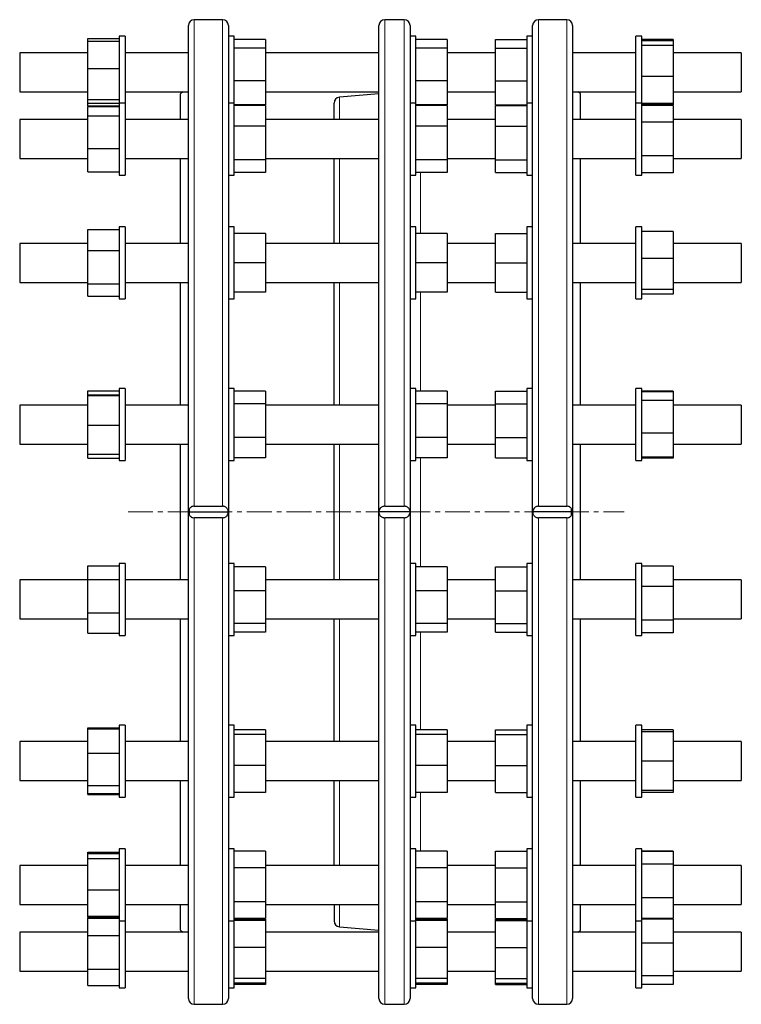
# Model space of a CAD drawing. Header units: millimetres. Extents: x 80 to 1109, y 34 to 964.
# Tile 2 of 2: x 739 to 1109, y 446 to 951. Entities that reach past the tile are written whole.
import ezdxf

# ---------------------------------------------------------------- set-up
doc = ezdxf.new("R2010")
doc.units = ezdxf.units.MM
doc.linetypes.add('CENTERX2', pattern=[20.32, 12.7, -2.54, 2.54, -2.54])
doc.layers.add('FORMAT', color=7, linetype='Continuous')

msp = doc.modelspace()

# ---------------------------------------------------------------- linework, layer by layer
at = {"color": 7, "linetype": 'Continuous', "lineweight": 25}
for p, q in [((843.39, 950.72), (828.89, 950.72)), ((936.56, 950.72), (926.56, 950.72)), ((1019.89, 950.72), (1005.39, 950.72)), ((825.89, 698.22), (825.89, 947.72)), ((846.39, 947.72), (846.39, 698.22)), ((923.56, 698.22), (923.56, 947.72)), ((939.56, 947.72), (939.56, 698.22)), ((1002.39, 698.22), (1002.39, 947.72)), ((1022.89, 947.72), (1022.89, 698.22)), ((774.39, 941.12), (790.39, 941.12)), ((774.39, 939.67), (774.39, 941.12)), ((774.39, 925.73), (774.39, 939.67)), ((774.39, 939.67), (790.39, 939.67)), ((793.39, 942.3), (790.39, 942.3)), ((790.39, 942.3), (790.39, 940.75)), ((790.39, 940.75), (790.39, 907.96)), ((793.39, 942.3), (793.39, 940.75)), ((793.39, 940.75), (793.39, 907.96)), ((849.39, 942.3), (846.39, 942.3)), ((849.39, 936.88), (849.39, 942.3)), ((865.39, 940.53), (849.39, 940.53)), ((865.39, 940.53), (865.39, 936.05)), ((942.56, 942.3), (939.56, 942.3)), ((942.56, 936.88), (942.56, 942.3)), ((958.56, 940.53), (942.56, 940.53)), ((958.56, 940.53), (958.56, 936.05)), ((983.39, 940.53), (999.39, 940.53)), ((983.39, 936.05), (983.39, 940.53)), ((1002.39, 942.3), (999.39, 942.3)), ((999.39, 942.3), (999.39, 936.88)), ((1058.39, 942.3), (1055.39, 942.3)), ((1055.39, 907.96), (1055.39, 942.3)), ((1058.39, 907.96), (1058.39, 942.3)), ((1074.39, 940.53), (1058.39, 940.53)), ((1074.39, 939.79), (1058.39, 939.79)), ((1074.39, 940.53), (1074.39, 939.79)), ((1074.39, 939.79), (1074.39, 937.55)), ((849.39, 907.96), (849.39, 936.88)), ((865.39, 936.05), (849.39, 936.05)), ((865.39, 936.05), (865.39, 919.32)), ((942.56, 907.96), (942.56, 936.88)), ((958.56, 936.05), (942.56, 936.05)), ((958.56, 936.05), (958.56, 919.32)), ((983.39, 936.05), (999.39, 936.05)), ((983.39, 919.32), (983.39, 936.05)), ((999.39, 936.88), (999.39, 907.96)), ((1074.39, 937.55), (1058.39, 937.55)), ((1074.39, 937.55), (1074.39, 921.55)), ((774.39, 933.8), (739.39, 933.8)), ((739.39, 933.8), (739.39, 920.45)), ((825.89, 933.8), (793.39, 933.8)), ((923.56, 933.8), (865.39, 933.8)), ((983.39, 933.8), (958.56, 933.8)), ((1055.39, 933.8), (1022.89, 933.8)), ((1109.39, 933.8), (1074.39, 933.8)), ((1109.39, 933.8), (1109.39, 920.45)), ((774.39, 925.73), (790.39, 925.73)), ((774.39, 909.86), (774.39, 925.73)), ((739.39, 920.45), (739.39, 913.8)), ((865.39, 919.32), (849.39, 919.32)), ((865.39, 919.32), (865.39, 907.07)), ((958.56, 919.32), (942.56, 919.32)), ((958.56, 919.32), (958.56, 907.07)), ((983.39, 919.32), (999.39, 919.32)), ((983.39, 907.07), (983.39, 919.32)), ((1074.39, 921.55), (1058.39, 921.55)), ((1074.39, 921.55), (1074.39, 907.8)), ((1109.39, 920.45), (1109.39, 913.8)), ((739.39, 913.8), (774.39, 913.8)), ((774.39, 909.86), (790.39, 909.86)), ((774.39, 907.92), (774.39, 909.86)), ((793.39, 913.8), (825.89, 913.8)), ((822.97, 913.8), (821.89, 912.72)), ((821.89, 899.46), (821.89, 912.72)), ((865.39, 913.8), (923.56, 913.8)), ((923.56, 912.74), (903.3, 910.97)), ((958.56, 913.8), (983.39, 913.8)), ((1022.89, 913.8), (1055.39, 913.8)), ((1026.89, 912.72), (1025.81, 913.8)), ((1026.89, 899.46), (1026.89, 912.72)), ((1074.39, 913.8), (1109.39, 913.8)), ((774.39, 907.92), (790.39, 907.92)), ((774.39, 906.48), (774.39, 907.92)), ((774.39, 906.48), (790.39, 906.48)), ((774.39, 906.27), (790.39, 906.27)), ((774.39, 901.47), (774.39, 906.27)), ((793.39, 907.96), (790.39, 907.96)), ((790.39, 907.96), (790.39, 902.29)), ((793.39, 907.96), (793.39, 902.29)), ((849.39, 907.96), (846.39, 907.96)), ((849.39, 896.54), (849.39, 907.96)), ((865.39, 907.07), (849.39, 907.07)), ((865.39, 906.78), (849.39, 906.78)), ((865.39, 906.63), (849.39, 906.63)), ((865.39, 906.78), (865.39, 906.63)), ((865.39, 906.63), (865.39, 896.08)), ((900.56, 899.46), (900.56, 907.98)), ((942.56, 907.96), (939.56, 907.96)), ((942.56, 896.54), (942.56, 907.96)), ((958.56, 907.07), (942.56, 907.07)), ((958.56, 906.78), (942.56, 906.78)), ((958.56, 906.63), (942.56, 906.63)), ((958.56, 906.78), (958.56, 906.63)), ((958.56, 906.63), (958.56, 896.08)), ((983.39, 907.07), (999.39, 907.07)), ((983.39, 906.78), (999.39, 906.78)), ((983.39, 906.63), (983.39, 906.78)), ((983.39, 896.08), (983.39, 906.63)), ((983.39, 906.63), (999.39, 906.63)), ((1002.39, 907.96), (999.39, 907.96)), ((999.39, 907.96), (999.39, 896.54)), ((1058.39, 907.96), (1055.39, 907.96)), ((1055.39, 870.96), (1055.39, 907.96)), ((1058.39, 870.96), (1058.39, 907.96)), ((1074.39, 907.8), (1058.39, 907.8)), ((1074.39, 907.06), (1058.39, 907.06)), ((1074.39, 906.78), (1058.39, 906.78)), ((1074.39, 907.8), (1074.39, 907.06)), ((1074.39, 906.78), (1074.39, 898.13)), ((774.39, 899.46), (739.39, 899.46)), ((739.39, 899.46), (739.39, 882.76)), ((774.39, 901.47), (790.39, 901.47)), ((774.39, 884.66), (774.39, 901.47)), ((790.39, 902.29), (790.39, 870.96)), ((793.39, 902.29), (793.39, 870.96)), ((825.89, 899.46), (793.39, 899.46)), ((923.56, 899.46), (865.39, 899.46)), ((983.39, 899.46), (958.56, 899.46)), ((1055.39, 899.46), (1022.89, 899.46)), ((1109.39, 899.46), (1074.39, 899.46)), ((1109.39, 899.46), (1109.39, 882.76)), ((849.39, 870.96), (849.39, 896.54)), ((865.39, 896.08), (849.39, 896.08)), ((865.39, 896.08), (865.39, 878.91)), ((942.56, 870.96), (942.56, 896.54)), ((958.56, 896.08), (942.56, 896.08)), ((958.56, 896.08), (958.56, 878.91)), ((983.39, 878.91), (983.39, 896.08)), ((983.39, 896.08), (999.39, 896.08)), ((999.39, 896.54), (999.39, 870.96)), ((1074.39, 898.13), (1058.39, 898.13)), ((1074.39, 898.13), (1074.39, 880.81)), ((774.39, 872.64), (774.39, 884.66)), ((774.39, 884.66), (790.39, 884.66)), ((739.39, 882.76), (739.39, 879.46)), ((739.39, 879.46), (774.39, 879.46)), ((793.39, 879.46), (825.89, 879.46)), ((821.89, 836), (821.89, 879.46)), ((865.39, 878.91), (849.39, 878.91)), ((865.39, 879.46), (923.56, 879.46)), ((865.39, 878.91), (865.39, 872.28)), ((900.56, 836), (900.56, 879.46)), ((958.56, 878.91), (942.56, 878.91)), ((958.56, 879.46), (983.39, 879.46)), ((958.56, 878.91), (958.56, 872.28)), ((983.39, 878.91), (999.39, 878.91)), ((983.39, 872.28), (983.39, 878.91)), ((1022.89, 879.46), (1055.39, 879.46)), ((1026.89, 836), (1026.89, 879.46)), ((1074.39, 880.81), (1058.39, 880.81)), ((1074.39, 880.81), (1074.39, 872.14)), ((1074.39, 879.46), (1109.39, 879.46)), ((1109.39, 882.76), (1109.39, 879.46)), ((774.39, 872.64), (790.39, 872.64)), ((790.39, 870.96), (793.39, 870.96)), ((846.39, 870.96), (849.39, 870.96)), ((865.39, 872.28), (849.39, 872.28)), ((939.56, 870.96), (942.56, 870.96)), ((958.56, 872.28), (942.56, 872.28)), ((983.39, 872.28), (999.39, 872.28)), ((999.39, 870.96), (1002.39, 870.96)), ((1055.39, 870.96), (1058.39, 870.96)), ((1074.39, 872.14), (1058.39, 872.14)), ((793.39, 844.5), (790.39, 844.5)), ((790.39, 844.5), (790.39, 832.75)), ((793.39, 844.5), (793.39, 832.75)), ((849.39, 844.5), (846.39, 844.5)), ((849.39, 826), (849.39, 844.5)), ((942.56, 844.5), (939.56, 844.5)), ((942.56, 826), (942.56, 844.5)), ((1002.39, 844.5), (999.39, 844.5)), ((999.39, 844.5), (999.39, 826)), ((1058.39, 844.5), (1055.39, 844.5)), ((1055.39, 807.5), (1055.39, 844.5)), ((1058.39, 807.5), (1058.39, 844.5)), ((774.39, 843.13), (790.39, 843.13)), ((774.39, 832.32), (774.39, 843.13)), ((865.39, 841), (849.39, 841)), ((865.39, 841), (865.39, 826)), ((958.56, 841), (942.56, 841)), ((958.56, 841), (958.56, 826)), ((983.39, 841), (999.39, 841)), ((983.39, 826), (983.39, 841)), ((1074.39, 842.01), (1058.39, 842.01)), ((1074.39, 842.01), (1074.39, 828.28)), ((774.39, 836), (739.39, 836)), ((739.39, 836), (739.39, 816.97)), ((825.89, 836), (793.39, 836)), ((923.56, 836), (865.39, 836)), ((983.39, 836), (958.56, 836)), ((1055.39, 836), (1022.89, 836)), ((1109.39, 836), (1074.39, 836)), ((1109.39, 836), (1109.39, 816.97)), ((774.39, 832.32), (790.39, 832.32)), ((774.39, 815.2), (774.39, 832.32)), ((790.39, 832.75), (790.39, 807.5)), ((793.39, 832.75), (793.39, 807.5)), ((1074.39, 828.28), (1058.39, 828.28)), ((1074.39, 828.28), (1074.39, 812.27)), ((849.39, 807.5), (849.39, 826)), ((865.39, 826), (849.39, 826)), ((865.39, 826), (865.39, 811)), ((942.56, 807.5), (942.56, 826)), ((958.56, 826), (942.56, 826)), ((958.56, 826), (958.56, 811)), ((983.39, 826), (999.39, 826)), ((983.39, 811), (983.39, 826)), ((999.39, 826), (999.39, 807.5)), ((739.39, 816.97), (739.39, 816)), ((739.39, 816), (774.39, 816)), ((774.39, 815.2), (790.39, 815.2)), ((774.39, 808.87), (774.39, 815.2)), ((793.39, 816), (825.89, 816)), ((821.89, 753.09), (821.89, 816)), ((865.39, 816), (923.56, 816)), ((900.56, 753.09), (900.56, 816)), ((958.56, 816), (983.39, 816)), ((1022.89, 816), (1055.39, 816)), ((1026.89, 753.09), (1026.89, 816)), ((1074.39, 816), (1109.39, 816)), ((1109.39, 816.97), (1109.39, 816)), ((774.39, 808.87), (790.39, 808.87)), ((865.39, 811), (849.39, 811)), ((958.56, 811), (942.56, 811)), ((983.39, 811), (999.39, 811)), ((1074.39, 812.27), (1058.39, 812.27)), ((1074.39, 809.99), (1058.39, 809.99)), ((1074.39, 812.27), (1074.39, 809.99)), ((790.39, 807.5), (793.39, 807.5)), ((846.39, 807.5), (849.39, 807.5)), ((939.56, 807.5), (942.56, 807.5)), ((999.39, 807.5), (1002.39, 807.5)), ((1055.39, 807.5), (1058.39, 807.5)), ((774.39, 760.3), (790.39, 760.3)), ((774.39, 758.25), (774.39, 760.3)), ((774.39, 758.25), (790.39, 758.25)), ((774.39, 757.92), (774.39, 758.25)), ((774.39, 742.76), (774.39, 757.92)), ((774.39, 757.92), (790.39, 757.92)), ((793.39, 761.59), (790.39, 761.59)), ((790.39, 761.59), (790.39, 742.74)), ((793.39, 761.59), (793.39, 742.74)), ((849.39, 761.59), (846.39, 761.59)), ((849.39, 736.01), (849.39, 761.59)), ((865.39, 760.26), (849.39, 760.26)), ((865.39, 760.26), (865.39, 753.63)), ((942.56, 761.59), (939.56, 761.59)), ((942.56, 736.01), (942.56, 761.59)), ((958.56, 760.26), (942.56, 760.26)), ((958.56, 760.26), (958.56, 753.63)), ((983.39, 760.26), (999.39, 760.26)), ((983.39, 753.63), (983.39, 760.26)), ((1002.39, 761.59), (999.39, 761.59)), ((999.39, 761.59), (999.39, 736.01)), ((1058.39, 761.59), (1055.39, 761.59)), ((1055.39, 724.59), (1055.39, 761.59)), ((1058.39, 724.59), (1058.39, 761.59)), ((1074.39, 760.26), (1058.39, 760.26)), ((1074.39, 759.81), (1058.39, 759.81)), ((1074.39, 760.26), (1074.39, 759.81)), ((1074.39, 759.81), (1074.39, 755.35)), ((774.39, 753.09), (739.39, 753.09)), ((739.39, 753.09), (739.39, 733.1)), ((825.89, 753.09), (793.39, 753.09)), ((865.39, 753.63), (849.39, 753.63)), ((865.39, 753.63), (865.39, 736.46)), ((923.56, 753.09), (865.39, 753.09)), ((958.56, 753.63), (942.56, 753.63)), ((958.56, 753.63), (958.56, 736.46)), ((983.39, 753.09), (958.56, 753.09)), ((983.39, 736.46), (983.39, 753.63)), ((983.39, 753.63), (999.39, 753.63)), ((1055.39, 753.09), (1022.89, 753.09)), ((1074.39, 755.35), (1058.39, 755.35)), ((1074.39, 755.35), (1074.39, 738.62)), ((1109.39, 753.09), (1074.39, 753.09)), ((1109.39, 753.09), (1109.39, 733.1)), ((774.39, 742.76), (790.39, 742.76)), ((774.39, 727.93), (774.39, 742.76)), ((790.39, 742.74), (790.39, 724.59)), ((793.39, 742.74), (793.39, 724.59)), ((1074.39, 738.62), (1058.39, 738.62)), ((1074.39, 738.62), (1074.39, 726.36)), ((739.39, 733.1), (739.39, 733.09)), ((739.39, 733.09), (774.39, 733.09)), ((793.39, 733.09), (825.89, 733.09)), ((821.89, 663.35), (821.89, 733.09)), ((865.39, 736.46), (849.39, 736.46)), ((849.39, 724.59), (849.39, 736.01)), ((865.39, 736.46), (865.39, 725.92)), ((865.39, 733.09), (923.56, 733.09)), ((900.56, 663.35), (900.56, 733.09)), ((958.56, 736.46), (942.56, 736.46)), ((942.56, 724.59), (942.56, 736.01)), ((958.56, 736.46), (958.56, 725.92)), ((958.56, 733.09), (983.39, 733.09)), ((983.39, 725.92), (983.39, 736.46)), ((983.39, 736.46), (999.39, 736.46)), ((999.39, 736.01), (999.39, 724.59)), ((1022.89, 733.09), (1055.39, 733.09)), ((1026.89, 698.22), (1026.89, 733.09)), ((1074.39, 733.09), (1109.39, 733.09)), ((1109.39, 733.1), (1109.39, 733.09)), ((774.39, 727.93), (790.39, 727.93)), ((774.39, 725.88), (774.39, 727.93)), ((774.39, 725.88), (790.39, 725.88)), ((790.39, 724.59), (793.39, 724.59)), ((846.39, 724.59), (849.39, 724.59)), ((865.39, 725.92), (849.39, 725.92)), ((939.56, 724.59), (942.56, 724.59)), ((958.56, 725.92), (942.56, 725.92)), ((983.39, 725.92), (999.39, 725.92)), ((999.39, 724.59), (1002.39, 724.59)), ((1055.39, 724.59), (1058.39, 724.59)), ((1074.39, 726.36), (1058.39, 726.36)), ((1074.39, 725.91), (1058.39, 725.91)), ((1074.39, 726.36), (1074.39, 725.91)), ((825.89, 448.72), (825.89, 698.22)), ((826.39, 696.56), (826.39, 699.87)), ((826.39, 698.22), (846.39, 698.22)), ((828.89, 701.2), (843.39, 701.2)), ((846.39, 698.22), (846.39, 448.72)), ((939.56, 698.22), (923.56, 698.22)), ((923.56, 448.72), (923.56, 698.22)), ((926.56, 701.2), (936.56, 701.2)), ((939.56, 698.22), (939.56, 448.72)), ((1022.39, 698.22), (1002.39, 698.22)), ((1002.39, 448.72), (1002.39, 698.22)), ((1005.39, 701.2), (1019.89, 701.2)), ((1022.39, 696.56), (1022.39, 699.87)), ((1022.89, 698.22), (1022.89, 448.72)), ((1026.89, 663.35), (1026.89, 698.22)), ((843.39, 695.24), (828.89, 695.24)), ((936.56, 695.24), (926.56, 695.24)), ((1019.89, 695.24), (1005.39, 695.24)), ((793.39, 671.85), (790.39, 671.85)), ((790.39, 671.85), (790.39, 645.95)), ((793.39, 671.85), (793.39, 645.95)), ((849.39, 671.85), (846.39, 671.85)), ((849.39, 640.27), (849.39, 671.85)), ((942.56, 671.85), (939.56, 671.85)), ((942.56, 640.27), (942.56, 671.85)), ((1002.39, 671.85), (999.39, 671.85)), ((999.39, 671.85), (999.39, 640.27)), ((1058.39, 671.85), (1055.39, 671.85)), ((1055.39, 634.85), (1055.39, 671.85)), ((1058.39, 634.85), (1058.39, 671.85)), ((774.39, 670.56), (790.39, 670.56)), ((774.39, 663.63), (774.39, 670.56)), ((865.39, 670.08), (849.39, 670.08)), ((865.39, 670.08), (865.39, 657.83)), ((958.56, 670.08), (942.56, 670.08)), ((958.56, 670.08), (958.56, 657.83)), ((983.39, 670.08), (999.39, 670.08)), ((983.39, 657.83), (983.39, 670.08)), ((1074.39, 670.52), (1058.39, 670.52)), ((1074.39, 670.52), (1074.39, 659.99)), ((774.39, 663.35), (739.39, 663.35)), ((739.39, 663.35), (739.39, 643.35)), ((774.39, 663.63), (790.39, 663.63)), ((774.39, 646.42), (774.39, 663.63)), ((825.89, 663.35), (793.39, 663.35)), ((923.56, 663.35), (865.39, 663.35)), ((983.39, 663.35), (958.56, 663.35)), ((1055.39, 663.35), (1022.89, 663.35)), ((1109.39, 663.35), (1074.39, 663.35)), ((1109.39, 663.35), (1109.39, 643.35)), ((865.39, 657.83), (849.39, 657.83)), ((865.39, 657.83), (865.39, 641.1)), ((958.56, 657.83), (942.56, 657.83)), ((958.56, 657.83), (958.56, 641.1)), ((983.39, 657.83), (999.39, 657.83)), ((983.39, 641.1), (983.39, 657.83)), ((1074.39, 659.99), (1058.39, 659.99)), ((1074.39, 659.99), (1074.39, 642.82)), ((774.39, 646.42), (790.39, 646.42)), ((774.39, 636.13), (774.39, 646.42)), ((739.39, 643.35), (774.39, 643.35)), ((790.39, 645.95), (790.39, 634.85)), ((793.39, 645.95), (793.39, 634.85)), ((793.39, 643.35), (825.89, 643.35)), ((821.89, 580.44), (821.89, 643.35)), ((865.39, 643.35), (923.56, 643.35)), ((900.56, 580.44), (900.56, 643.35)), ((958.56, 643.35), (983.39, 643.35)), ((1022.89, 643.35), (1055.39, 643.35)), ((1026.89, 580.44), (1026.89, 643.35)), ((1074.39, 642.82), (1058.39, 642.82)), ((1074.39, 643.35), (1109.39, 643.35)), ((1074.39, 642.82), (1074.39, 636.17)), ((865.39, 641.1), (849.39, 641.1)), ((849.39, 634.85), (849.39, 640.27)), ((865.39, 636.62), (849.39, 636.62)), ((865.39, 641.1), (865.39, 636.62)), ((958.56, 641.1), (942.56, 641.1)), ((942.56, 634.85), (942.56, 640.27)), ((958.56, 636.62), (942.56, 636.62)), ((958.56, 641.1), (958.56, 636.62)), ((983.39, 641.1), (999.39, 641.1)), ((983.39, 636.62), (983.39, 641.1)), ((983.39, 636.62), (999.39, 636.62)), ((999.39, 640.27), (999.39, 634.85)), ((774.39, 636.13), (790.39, 636.13)), ((790.39, 634.85), (793.39, 634.85)), ((846.39, 634.85), (849.39, 634.85)), ((939.56, 634.85), (942.56, 634.85)), ((999.39, 634.85), (1002.39, 634.85)), ((1055.39, 634.85), (1058.39, 634.85)), ((1074.39, 636.17), (1058.39, 636.17)), ((774.39, 587.56), (790.39, 587.56)), ((774.39, 587.08), (774.39, 587.56)), ((774.39, 587.08), (790.39, 587.08)), ((774.39, 574.6), (774.39, 587.08)), ((793.39, 588.94), (790.39, 588.94)), ((790.39, 588.94), (790.39, 557.11)), ((793.39, 588.94), (793.39, 557.11)), ((849.39, 588.94), (846.39, 588.94)), ((849.39, 553.34), (849.39, 588.94)), ((865.39, 586.44), (849.39, 586.44)), ((865.39, 586.44), (865.39, 584.18)), ((942.56, 588.94), (939.56, 588.94)), ((942.56, 553.34), (942.56, 588.94)), ((958.56, 586.44), (942.56, 586.44)), ((958.56, 586.44), (958.56, 584.18)), ((983.39, 586.44), (999.39, 586.44)), ((983.39, 584.18), (983.39, 586.44)), ((1002.39, 588.94), (999.39, 588.94)), ((999.39, 588.94), (999.39, 553.34)), ((1058.39, 588.94), (1055.39, 588.94)), ((1055.39, 551.94), (1055.39, 588.94)), ((1058.39, 551.94), (1058.39, 588.94)), ((1074.39, 586.44), (1058.39, 586.44)), ((1074.39, 586.44), (1074.39, 585.44)), ((865.39, 584.18), (849.39, 584.18)), ((865.39, 584.18), (865.39, 568.18)), ((958.56, 584.18), (942.56, 584.18)), ((958.56, 584.18), (958.56, 568.18)), ((983.39, 568.18), (983.39, 584.18)), ((983.39, 584.18), (999.39, 584.18)), ((1074.39, 585.44), (1058.39, 585.44)), ((1074.39, 585.44), (1074.39, 570.45)), ((774.39, 580.44), (739.39, 580.44)), ((739.39, 580.44), (739.39, 560.44)), ((825.89, 580.44), (793.39, 580.44)), ((923.56, 580.44), (865.39, 580.44)), ((983.39, 580.44), (958.56, 580.44)), ((1055.39, 580.44), (1022.89, 580.44)), ((1109.39, 580.44), (1074.39, 580.44)), ((1109.39, 580.44), (1109.39, 560.44)), ((774.39, 557.96), (774.39, 574.6)), ((774.39, 574.6), (790.39, 574.6)), ((865.39, 568.18), (849.39, 568.18)), ((865.39, 568.18), (865.39, 554.43)), ((958.56, 568.18), (942.56, 568.18)), ((958.56, 568.18), (958.56, 554.43)), ((983.39, 568.18), (999.39, 568.18)), ((983.39, 554.43), (983.39, 568.18)), ((1074.39, 570.45), (1058.39, 570.45)), ((1074.39, 570.45), (1074.39, 555.44)), ((739.39, 560.44), (774.39, 560.44)), ((774.39, 557.96), (790.39, 557.96)), ((774.39, 553.79), (774.39, 557.96)), ((790.39, 557.11), (790.39, 551.94)), ((793.39, 560.44), (825.89, 560.44)), ((793.39, 557.11), (793.39, 551.94)), ((821.89, 516.98), (821.89, 560.44)), ((865.39, 560.44), (923.56, 560.44)), ((900.56, 516.98), (900.56, 560.44)), ((958.56, 560.44), (983.39, 560.44)), ((1022.89, 560.44), (1055.39, 560.44)), ((1026.89, 516.98), (1026.89, 560.44)), ((1074.39, 560.44), (1109.39, 560.44)), ((774.39, 553.79), (790.39, 553.79)), ((774.39, 553.31), (774.39, 553.79)), ((774.39, 553.31), (790.39, 553.31)), ((790.39, 551.94), (793.39, 551.94)), ((846.39, 551.94), (849.39, 551.94)), ((865.39, 554.43), (849.39, 554.43)), ((849.39, 551.94), (849.39, 553.34)), ((939.56, 551.94), (942.56, 551.94)), ((958.56, 554.43), (942.56, 554.43)), ((942.56, 551.94), (942.56, 553.34)), ((983.39, 554.43), (999.39, 554.43)), ((999.39, 553.34), (999.39, 551.94)), ((999.39, 551.94), (1002.39, 551.94)), ((1055.39, 551.94), (1058.39, 551.94)), ((1074.39, 555.44), (1058.39, 555.44)), ((1074.39, 555.43), (1058.39, 555.43)), ((1074.39, 554.43), (1058.39, 554.43)), ((1074.39, 555.44), (1074.39, 555.43)), ((1074.39, 555.43), (1074.39, 554.43)), ((793.39, 525.48), (790.39, 525.48)), ((790.39, 525.48), (790.39, 489.76)), ((793.39, 525.48), (793.39, 489.76)), ((849.39, 525.48), (846.39, 525.48)), ((849.39, 488.48), (849.39, 525.48)), ((942.56, 525.48), (939.56, 525.48)), ((942.56, 488.48), (942.56, 525.48)), ((1002.39, 525.48), (999.39, 525.48)), ((999.39, 525.48), (999.39, 488.48)), ((1058.39, 525.48), (1055.39, 525.48)), ((1055.39, 488.48), (1055.39, 525.48)), ((1058.39, 488.48), (1058.39, 525.48)), ((774.39, 523.79), (790.39, 523.79)), ((774.39, 523.1), (774.39, 523.79)), ((774.39, 523.1), (790.39, 523.1)), ((774.39, 520.52), (774.39, 523.1)), ((774.39, 520.52), (790.39, 520.52)), ((774.39, 504.39), (774.39, 520.52)), ((865.39, 524.3), (849.39, 524.3)), ((865.39, 524.3), (865.39, 515.64)), ((958.56, 524.3), (942.56, 524.3)), ((958.56, 524.3), (958.56, 515.64)), ((983.39, 524.3), (999.39, 524.3)), ((983.39, 515.64), (983.39, 524.3)), ((1074.39, 524.3), (1058.39, 524.3)), ((1074.39, 524.15), (1058.39, 524.15)), ((1074.39, 524.3), (1074.39, 524.15)), ((1074.39, 524.15), (1074.39, 517.54)), ((774.39, 516.98), (739.39, 516.98)), ((739.39, 516.98), (739.39, 496.98)), ((825.89, 516.98), (793.39, 516.98)), ((865.39, 515.64), (849.39, 515.64)), ((923.56, 516.98), (865.39, 516.98)), ((865.39, 515.64), (865.39, 498.32)), ((958.56, 515.64), (942.56, 515.64)), ((983.39, 516.98), (958.56, 516.98)), ((958.56, 515.64), (958.56, 498.32)), ((983.39, 498.32), (983.39, 515.64)), ((983.39, 515.64), (999.39, 515.64)), ((1055.39, 516.98), (1022.89, 516.98)), ((1074.39, 517.54), (1058.39, 517.54)), ((1074.39, 517.54), (1074.39, 500.37)), ((1109.39, 516.98), (1074.39, 516.98)), ((1109.39, 516.98), (1109.39, 496.98)), ((774.39, 490.86), (774.39, 504.39)), ((774.39, 504.39), (790.39, 504.39)), ((1074.39, 500.37), (1058.39, 500.37)), ((1074.39, 500.37), (1074.39, 489.81)), ((739.39, 496.98), (774.39, 496.98)), ((793.39, 496.98), (825.89, 496.98)), ((821.89, 483.72), (821.89, 496.98)), ((865.39, 498.32), (849.39, 498.32)), ((865.39, 498.32), (865.39, 489.66)), ((865.39, 496.98), (923.56, 496.98)), ((900.56, 496.98), (900.56, 488.45)), ((958.56, 498.32), (942.56, 498.32)), ((958.56, 498.32), (958.56, 489.66)), ((958.56, 496.98), (983.39, 496.98)), ((983.39, 489.66), (983.39, 498.32)), ((983.39, 498.32), (999.39, 498.32)), ((1022.89, 496.98), (1055.39, 496.98)), ((1026.89, 483.72), (1026.89, 496.98)), ((1074.39, 496.98), (1109.39, 496.98)), ((774.39, 490.86), (790.39, 490.86)), ((774.39, 490.17), (774.39, 490.86)), ((774.39, 490.17), (790.39, 490.17)), ((774.39, 489.95), (790.39, 489.95)), ((774.39, 481.01), (774.39, 489.95)), ((790.39, 489.76), (790.39, 488.48)), ((790.39, 488.48), (793.39, 488.48)), ((790.39, 488.48), (790.39, 454.14)), ((793.39, 489.76), (793.39, 488.48)), ((793.39, 488.48), (793.39, 454.14)), ((846.39, 488.48), (849.39, 488.48)), ((865.39, 489.66), (849.39, 489.66)), ((865.39, 489.37), (849.39, 489.37)), ((865.39, 488.64), (849.39, 488.64)), ((849.39, 454.14), (849.39, 488.48)), ((865.39, 489.37), (865.39, 488.64)), ((865.39, 488.64), (865.39, 474.9)), ((903.3, 485.47), (923.56, 483.69)), ((939.56, 488.48), (942.56, 488.48)), ((958.56, 489.66), (942.56, 489.66)), ((958.56, 489.37), (942.56, 489.37)), ((958.56, 488.64), (942.56, 488.64)), ((942.56, 454.14), (942.56, 488.48)), ((958.56, 489.37), (958.56, 488.64)), ((958.56, 488.64), (958.56, 474.9)), ((983.39, 489.66), (999.39, 489.66)), ((983.39, 489.37), (999.39, 489.37)), ((983.39, 488.64), (983.39, 489.37)), ((983.39, 474.9), (983.39, 488.64)), ((983.39, 488.64), (999.39, 488.64)), ((999.39, 488.48), (1002.39, 488.48)), ((999.39, 488.48), (999.39, 454.14)), ((1055.39, 488.48), (1058.39, 488.48)), ((1055.39, 454.14), (1055.39, 488.48)), ((1074.39, 489.81), (1058.39, 489.81)), ((1074.39, 489.66), (1058.39, 489.66)), ((1074.39, 489.37), (1058.39, 489.37)), ((1058.39, 454.14), (1058.39, 488.48)), ((1074.39, 489.81), (1074.39, 489.66)), ((1074.39, 489.37), (1074.39, 477.14)), ((774.39, 482.64), (739.39, 482.64)), ((739.39, 482.64), (739.39, 462.64)), ((774.39, 481.01), (790.39, 481.01)), ((774.39, 463.69), (774.39, 481.01)), ((825.89, 482.64), (793.39, 482.64)), ((821.89, 483.72), (822.97, 482.64)), ((923.56, 482.64), (865.39, 482.64)), ((983.39, 482.64), (958.56, 482.64)), ((1055.39, 482.64), (1022.89, 482.64)), ((1025.81, 482.64), (1026.89, 483.72)), ((1109.39, 482.64), (1074.39, 482.64)), ((1109.39, 482.64), (1109.39, 462.64)), ((865.39, 474.9), (849.39, 474.9)), ((865.39, 474.9), (865.39, 458.9)), ((958.56, 474.9), (942.56, 474.9)), ((958.56, 474.9), (958.56, 458.9)), ((983.39, 474.9), (999.39, 474.9)), ((983.39, 458.9), (983.39, 474.9)), ((1074.39, 477.14), (1058.39, 477.14)), ((1074.39, 477.14), (1074.39, 460.4)), ((739.39, 462.64), (774.39, 462.64)), ((774.39, 463.69), (790.39, 463.69)), ((774.39, 455.32), (774.39, 463.69)), ((793.39, 462.64), (825.89, 462.64)), ((865.39, 462.64), (923.56, 462.64)), ((958.56, 462.64), (983.39, 462.64)), ((1022.89, 462.64), (1055.39, 462.64)), ((1074.39, 460.4), (1058.39, 460.4)), ((1074.39, 462.64), (1109.39, 462.64)), ((1074.39, 460.4), (1074.39, 455.9)), ((774.39, 455.32), (790.39, 455.32)), ((865.39, 458.9), (849.39, 458.9)), ((865.39, 456.64), (849.39, 456.64)), ((865.39, 455.91), (849.39, 455.91)), ((865.39, 458.9), (865.39, 456.64)), ((865.39, 456.64), (865.39, 455.91)), ((958.56, 458.9), (942.56, 458.9)), ((958.56, 456.64), (942.56, 456.64)), ((958.56, 455.91), (942.56, 455.91)), ((958.56, 458.9), (958.56, 456.64)), ((958.56, 456.64), (958.56, 455.91)), ((983.39, 458.9), (999.39, 458.9)), ((983.39, 456.64), (983.39, 458.9)), ((983.39, 456.64), (999.39, 456.64)), ((983.39, 455.91), (983.39, 456.64)), ((983.39, 455.91), (999.39, 455.91)), ((1074.39, 455.9), (1058.39, 455.9)), ((790.39, 454.14), (793.39, 454.14)), ((846.39, 454.14), (849.39, 454.14)), ((939.56, 454.14), (942.56, 454.14)), ((999.39, 454.14), (1002.39, 454.14)), ((1055.39, 454.14), (1058.39, 454.14)), ((828.89, 445.72), (843.39, 445.72)), ((926.56, 445.72), (936.56, 445.72)), ((1005.39, 445.72), (1019.89, 445.72))]:
    msp.add_line(p, q, dxfattribs=at)
at = {"color": 8, "linetype": 'Continuous', "lineweight": 18}
for p, q in [((828.89, 950.72), (828.89, 701.2)), ((843.39, 701.2), (843.39, 950.72)), ((926.56, 950.72), (926.56, 701.2)), ((936.56, 701.2), (936.56, 950.72)), ((1005.39, 950.72), (1005.39, 701.2)), ((1019.89, 701.2), (1019.89, 950.72)), ((903.3, 910.97), (903.3, 899.46)), ((903.3, 879.46), (903.3, 836)), ((944.89, 872.28), (944.89, 841)), ((903.3, 816), (903.3, 753.09)), ((944.89, 811), (944.89, 760.26)), ((903.3, 733.09), (903.3, 663.35)), ((944.89, 725.92), (944.89, 670.08)), ((828.89, 695.24), (828.89, 445.72)), ((843.39, 445.72), (843.39, 695.24)), ((926.56, 695.24), (926.56, 445.72)), ((936.56, 445.72), (936.56, 695.24)), ((1005.39, 695.24), (1005.39, 445.72)), ((1019.89, 445.72), (1019.89, 695.24)), ((903.3, 643.35), (903.3, 580.44)), ((944.89, 636.62), (944.89, 586.44)), ((903.3, 560.44), (903.3, 516.98)), ((944.89, 554.43), (944.89, 524.3)), ((903.3, 496.98), (903.3, 485.47))]:
    msp.add_line(p, q, dxfattribs=at)
at = {"color": 7, "linetype": 'Continuous', "lineweight": 25}
for centre, start, end in [((828.89, 947.72), 90, 180), ((843.39, 947.72), 0, 90), ((926.56, 947.72), 90, 180), ((936.56, 947.72), 0, 90), ((1005.39, 947.72), 90, 180), ((1019.89, 947.72), 0, 90), ((903.56, 907.98), 95, 180), ((903.56, 488.45), 180, 265), ((828.89, 448.72), 180, 270), ((843.39, 448.72), 270, 0), ((926.56, 448.72), 180, 270), ((936.56, 448.72), 270, 360), ((1005.39, 448.72), 180, 270), ((1019.89, 448.72), 270, 0)]:
    msp.add_arc(centre, 3, start, end, dxfattribs=at)
for points, knots in [([(828.89, 701.2), (828.61, 701.2), (828.34, 701.16), (827.82, 701.02), (827.59, 700.92), (827.16, 700.67), (826.97, 700.53), (826.65, 700.22), (826.51, 700.05), (826.39, 699.87)], [0, 0, 0, 0, 0.25, 0.25, 0.5, 0.5, 0.75, 0.75, 1, 1, 1, 1]), ([(846.39, 698.22), (846.39, 698.56), (846.33, 698.89), (846.16, 699.37), (846.09, 699.54), (845.91, 699.85), (845.8, 700), (845.56, 700.29), (845.42, 700.43), (845.1, 700.68), (844.93, 700.79), (844.53, 700.98), (844.32, 701.06), (843.98, 701.14), (843.86, 701.16), (843.63, 701.19), (843.51, 701.2), (843.39, 701.2)], [0, 0, 0, 0, 0.25, 0.25, 0.375, 0.375, 0.5, 0.5, 0.625, 0.625, 0.75, 0.75, 0.875, 0.875, 0.9375, 0.9375, 1, 1, 1, 1]), ([(843.39, 695.24), (843.63, 695.24), (843.86, 695.26), (844.32, 695.37), (844.53, 695.45), (844.92, 695.64), (845.1, 695.76), (845.42, 696.01), (845.56, 696.15), (845.93, 696.58), (846.1, 696.89), (846.33, 697.55), (846.39, 697.88), (846.39, 698.22)], [0, 0, 0, 0, 0.125, 0.125, 0.25, 0.25, 0.375, 0.375, 0.5, 0.5, 0.75, 0.75, 1, 1, 1, 1]), ([(926.56, 701.2), (926.32, 701.2), (926.08, 701.17), (925.63, 701.06), (925.42, 700.99), (925.02, 700.79), (924.85, 700.68), (924.53, 700.43), (924.39, 700.29), (924.02, 699.86), (923.85, 699.55), (923.61, 698.89), (923.56, 698.56), (923.56, 698.22)], [0, 0, 0, 0, 0.125, 0.125, 0.25, 0.25, 0.375, 0.375, 0.5, 0.5, 0.75, 0.75, 1, 1, 1, 1]), ([(923.56, 698.22), (923.56, 697.88), (923.61, 697.55), (923.79, 697.06), (923.86, 696.9), (924.04, 696.59), (924.14, 696.44), (924.38, 696.15), (924.53, 696.01), (924.84, 695.76), (925.02, 695.65), (925.41, 695.45), (925.62, 695.37), (925.96, 695.29), (926.08, 695.27), (926.32, 695.24), (926.44, 695.24), (926.56, 695.24)], [0, 0, 0, 0, 0.25, 0.25, 0.375, 0.375, 0.5, 0.5, 0.625, 0.625, 0.75, 0.75, 0.875, 0.875, 0.9375, 0.9375, 1, 1, 1, 1]), ([(939.56, 698.22), (939.56, 698.56), (939.5, 698.89), (939.33, 699.37), (939.26, 699.54), (939.08, 699.85), (938.97, 700), (938.73, 700.29), (938.59, 700.43), (938.27, 700.68), (938.1, 700.79), (937.7, 700.98), (937.49, 701.06), (937.15, 701.14), (937.03, 701.16), (936.8, 701.19), (936.68, 701.2), (936.56, 701.2)], [0, 0, 0, 0, 0.25, 0.25, 0.375, 0.375, 0.5, 0.5, 0.625, 0.625, 0.75, 0.75, 0.875, 0.875, 0.9375, 0.9375, 1, 1, 1, 1]), ([(936.56, 695.24), (936.8, 695.24), (937.03, 695.26), (937.49, 695.37), (937.7, 695.45), (938.09, 695.64), (938.27, 695.76), (938.59, 696.01), (938.73, 696.15), (939.1, 696.58), (939.27, 696.89), (939.5, 697.55), (939.56, 697.88), (939.56, 698.22)], [0, 0, 0, 0, 0.125, 0.125, 0.25, 0.25, 0.375, 0.375, 0.5, 0.5, 0.75, 0.75, 1, 1, 1, 1]), ([(1005.39, 701.2), (1005.15, 701.2), (1004.91, 701.17), (1004.46, 701.06), (1004.25, 700.99), (1003.85, 700.79), (1003.68, 700.68), (1003.36, 700.43), (1003.22, 700.29), (1002.85, 699.86), (1002.68, 699.55), (1002.44, 698.89), (1002.39, 698.56), (1002.39, 698.22)], [0, 0, 0, 0, 0.125, 0.125, 0.25, 0.25, 0.375, 0.375, 0.5, 0.5, 0.75, 0.75, 1, 1, 1, 1]), ([(1002.39, 698.22), (1002.39, 697.88), (1002.44, 697.55), (1002.62, 697.06), (1002.69, 696.9), (1002.87, 696.59), (1002.97, 696.44), (1003.22, 696.15), (1003.36, 696.01), (1003.67, 695.76), (1003.85, 695.65), (1004.24, 695.45), (1004.45, 695.37), (1004.79, 695.29), (1004.91, 695.27), (1005.15, 695.24), (1005.27, 695.24), (1005.39, 695.24)], [0, 0, 0, 0, 0.25, 0.25, 0.375, 0.375, 0.5, 0.5, 0.625, 0.625, 0.75, 0.75, 0.875, 0.875, 0.9375, 0.9375, 1, 1, 1, 1]), ([(1022.39, 699.87), (1022.27, 700.05), (1022.13, 700.21), (1021.81, 700.52), (1021.62, 700.67), (1021.3, 700.85), (1021.19, 700.91), (1020.95, 701.01), (1020.82, 701.05), (1020.44, 701.16), (1020.17, 701.2), (1019.89, 701.2)], [0, 0, 0, 0, 0.25, 0.25, 0.5, 0.5, 0.625, 0.625, 0.75, 0.75, 1, 1, 1, 1]), ([(826.39, 696.56), (826.51, 696.39), (826.64, 696.22), (826.97, 695.91), (827.16, 695.77), (827.48, 695.58), (827.59, 695.52), (827.83, 695.42), (827.95, 695.38), (828.33, 695.27), (828.61, 695.24), (828.89, 695.24)], [0, 0, 0, 0, 0.25, 0.25, 0.5, 0.5, 0.625, 0.625, 0.75, 0.75, 1, 1, 1, 1]), ([(1019.89, 695.24), (1020.17, 695.24), (1020.43, 695.27), (1020.95, 695.42), (1021.19, 695.52), (1021.62, 695.76), (1021.8, 695.91), (1022.13, 696.22), (1022.27, 696.39), (1022.39, 696.56)], [0, 0, 0, 0, 0.25, 0.25, 0.5, 0.5, 0.75, 0.75, 1, 1, 1, 1])]:
    msp.add_open_spline(points, degree=3, knots=knots, dxfattribs=at)
at = {"layer": 'FORMAT', "linetype": 'CENTERX2', "lineweight": 18}
msp.add_line((794.95, 698.22), (1049.32, 698.22), dxfattribs=at)

doc.saveas('drawing.dxf')
